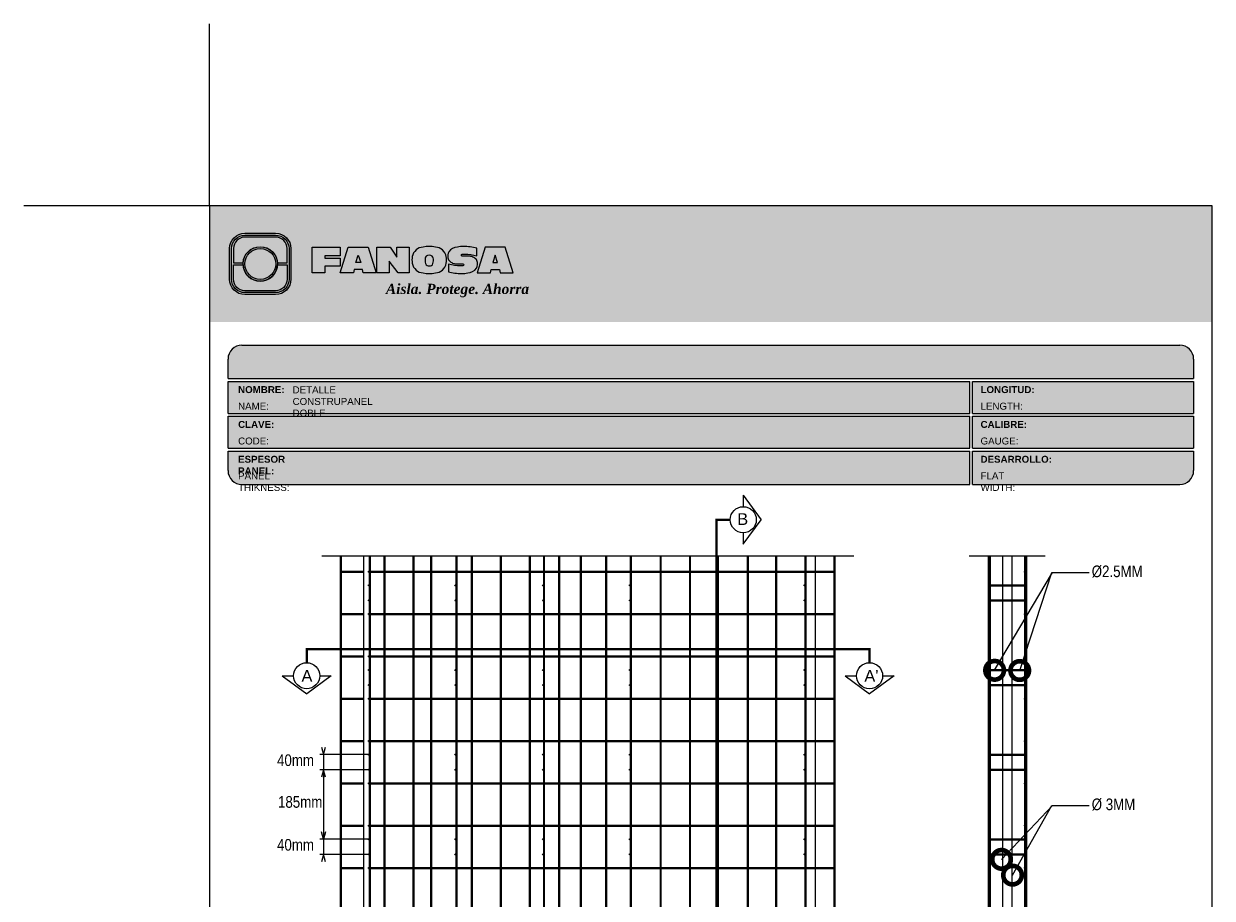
# Model space of a CAD drawing. Header units: millimetres. Extents: x 0 to 30, y 0 to 35.5.
# Tile 3 of 3: x 0 to 25.6, y 16.7 to 35.5. Entities that reach past the tile are written whole.
import ezdxf

# ---------------------------------------------------------------- set-up
doc = ezdxf.new("R2010")
doc.units = ezdxf.units.MM
for name, pattern in [('ACAD_ISO08W100', [36, 24, -3, 6, -3]), ('CENTER', [2, 1.25, -0.25, 0.25, -0.25]), ('DASHED2', [9.524999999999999, 6.35, -3.175])]:
    doc.linetypes.add(name, pattern=pattern)
for name, color, linetype in [('conector', 5, 'Continuous'), ('CORTE', 7, 'Continuous'), ('eps', 251, 'Continuous'), ('longitudinal', 6, 'Continuous'), ('transversal', 1, 'Continuous')]:
    doc.layers.add(name, color=color, linetype=linetype)
doc.layers.add('TEXTO', color=7, linetype='DASHED2', lineweight=0)
doc.layers.add('TEXTO CUADRO DATOS', color=251, linetype='Continuous', lineweight=0)
doc.styles.add('Erika', font='techl___.ttf', dxfattribs={"height": 0.25})
doc.styles.add('OUTLINE', font='arial.ttf', dxfattribs={"height": 0.2})
doc.styles.get("Standard").update_dxf_attribs({"font": 'arial.ttf'})
doc.dimstyles.new('Erika', dxfattribs={"dimtxt": 0.25, "dimasz": 0.8, "dimexe": 0.5, "dimexo": 0.5, "dimgap": 0, "dimtad": 0, "dimlfac": 0.1, "dimzin": 1, "dimdsep": 46, "dimtxsty": 'Erika', "dimblk": 'DOTSMALL', "dimcen": 2.5, "dimse1": 1, "dimse2": 1, "dimclrd": 252, "dimclre": 252, "dimclrt": 256, "dimadec": 0, "dimazin": 0, "dimtfac": 1, "dimtmove": 0, "dimatfit": 3, "dimldrblk": 'DOTSMALL', "dimfxl": 1, "dimlwd": 0, "dimlwe": 0, "dimarcsym": 0})

# ---------------------------------------------------------------- blocks, each defined once
blk = doc.blocks.new('LOGO 1')
h = blk.add_hatch(color=7)
h.set_gradient(color1=(255, 255, 255), color2=(0, 0, 255), rotation=180, tint=1)
h.paths.add_polyline_path([(362.633524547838, 273.3012676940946), (362.633524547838, 270.8012676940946), (384.2235245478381, 270.8012676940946), (384.2235245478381, 273.3012676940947)])
at = {"true_color": 0xffffff}
h = blk.add_hatch(color=7, dxfattribs=at)
edge = h.paths.add_edge_path()
edge.add_arc((364.057378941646, 271.7212676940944), 0.3299999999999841, -89.99999999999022, 9.890754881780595e-12, ccw=False)
edge.add_line((364.0573789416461, 271.3912676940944), (363.3973789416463, 271.3912676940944))
edge.add_arc((363.3973789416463, 271.7212676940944), 0.3299999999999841, 179.9999999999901, 269.9999999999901, ccw=False)
edge.add_line((363.0673789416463, 271.7212676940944), (363.0673789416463, 272.3812676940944))
edge.add_arc((363.3973789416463, 272.3812676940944), 0.3299999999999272, 90, 180, ccw=False)
edge.add_line((363.3973789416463, 272.7112676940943), (364.0573789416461, 272.7112676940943))
edge.add_arc((364.0573789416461, 272.3812676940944), 0.3299999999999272, 0, 90, ccw=False)
edge.add_line((364.387378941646, 272.3812676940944), (364.387378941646, 271.7212676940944))
edge = h.paths.add_edge_path(flags=16)
edge.add_arc((364.0573789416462, 271.7212676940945), 0.2887500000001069, 269.9999999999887, 359.9999999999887, ccw=False)
edge.add_line((364.0573789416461, 271.4325176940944), (363.3973789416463, 271.4325176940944))
edge.add_arc((363.3973789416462, 271.7212676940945), 0.2887500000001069, 180.0000000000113, 270.0000000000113, ccw=False)
edge.add_line((363.1086289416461, 271.7212676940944), (363.1086289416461, 272.3812676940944))
edge.add_arc((363.3973789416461, 272.3812676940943), 0.28875000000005, 89.99999999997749, 179.9999999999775, ccw=False)
edge.add_line((363.3973789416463, 272.6700176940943), (364.0573789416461, 272.6700176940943))
edge.add_arc((364.0573789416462, 272.3812676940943), 0.28875000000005, 2.262368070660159e-11, 90.00000000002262, ccw=False)
edge.add_line((364.3461289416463, 272.3812676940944), (364.3461289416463, 271.7212676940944))
for color, points in [(30, [(364.0980555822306, 272.0718926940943), (364.3048789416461, 272.0718926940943), (364.3048789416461, 272.3812676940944, 0.4142135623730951), (364.0573789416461, 272.6287676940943), (363.3973789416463, 272.6287676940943, 0.4142135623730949), (363.1498789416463, 272.3812676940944), (363.1498789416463, 272.0718926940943), (363.3567023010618, 272.0718926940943, -0.9459053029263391)]), (170, [(364.3048789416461, 271.7212676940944), (364.3048789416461, 272.0306426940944), (364.0980555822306, 272.0306426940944, -0.9459053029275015), (363.3567023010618, 272.0306426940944), (363.1498789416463, 272.0306426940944), (363.1498789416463, 271.7212676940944, 0.4142135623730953), (363.3973789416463, 271.4737676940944), (364.057378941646, 271.4737676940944, 0.4142135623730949)])]:
    blk.add_hatch(color=color).paths.add_polyline_path(points)
h = blk.add_hatch(color=7, dxfattribs=at)
h.paths.add_polyline_path([(363.3561289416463, 272.0512676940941, 1), (364.0986289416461, 272.0512676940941, 1)])
h.paths.add_polyline_path([(364.0602079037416, 272.0512676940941, -1), (363.3945499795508, 272.0512676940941, -1)], flags=16)
h = blk.add_hatch(color=252)
h.set_gradient(color1=(132, 132, 132), rotation=70.00000000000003, tint=1, name='SPHERICAL')
h.paths.add_polyline_path([(364.0602079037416, 272.0512676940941, 1), (363.3945499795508, 272.0512676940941, 1)])
blk.add_hatch(color=7, dxfattribs=at).paths.add_polyline_path([(364.8420585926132, 272.4104305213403), (365.4501879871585, 272.4104305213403), (365.4501879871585, 272.2247109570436), (365.119665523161, 272.2247109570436), (365.119665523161, 272.1719110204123), (365.4501879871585, 272.1719110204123), (365.4501879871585, 272.00471122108), (365.119665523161, 272.00471122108), (365.119665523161, 271.8609844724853), (364.8420585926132, 271.8609844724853)])
h = blk.add_hatch(color=7, dxfattribs=at)
h.paths.add_polyline_path([(365.620750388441, 272.4104305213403), (365.4485062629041, 271.8609844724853), (365.7332546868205, 271.8609844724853), (365.7479187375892, 271.934277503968), (365.9266795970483, 271.934277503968), (365.9413436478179, 271.8609844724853), (366.2260920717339, 271.8609844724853), (366.0538479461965, 272.4104305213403)])
h.paths.add_polyline_path([(365.837299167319, 272.2366800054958), (365.8906148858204, 272.0814774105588), (365.7839834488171, 272.0814774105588)], flags=16)
h = blk.add_hatch(color=7, dxfattribs=at)
h.paths.add_polyline_path([(366.9358659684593, 272.4104305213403), (366.6709453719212, 272.4104305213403), (366.6709453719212, 272.1991139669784), (366.5221127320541, 272.4104305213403), (366.2395855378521, 272.4104305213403), (366.2395855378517, 271.8609844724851), (366.5045061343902, 271.8609844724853), (366.5045061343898, 272.1071001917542), (366.6947223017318, 271.8609844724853), (366.9358659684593, 271.8609844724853)])
h.paths.add_polyline_path([(367.4970415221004, 272.4140725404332, 0.09403921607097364), (367.2339520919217, 272.4140725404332, 0.3497782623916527), (367.0006865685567, 272.2074327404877, 0.09737279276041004), (367.0006865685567, 272.0639822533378, 0.3497782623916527), (367.2339520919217, 271.8573424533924, 0.09403921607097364), (367.4970415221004, 271.8573424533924, 0.3497782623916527), (367.7303070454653, 272.0639822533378, 0.09737279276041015), (367.7303070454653, 272.2074327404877, 0.3497782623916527)])
h.paths.add_polyline_path([(367.2999959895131, 272.2148320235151, -0.3799377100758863), (367.4309976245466, 272.2148320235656, -0.158874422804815), (367.4503779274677, 272.1817168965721, -0.1263576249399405), (367.44577155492, 272.0572845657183, -0.2142742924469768), (367.4126854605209, 272.0188340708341, -0.2226123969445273), (367.318308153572, 272.0188340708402, -0.2142742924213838), (367.2852220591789, 272.0572845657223, -0.1263576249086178), (367.2806156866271, 272.1817168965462, -0.1588744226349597)], flags=16)
h.paths.add_polyline_path([(368.0775589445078, 272.2601931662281), (368.1276424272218, 272.2601931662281, -0.05869489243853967), (368.3904870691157, 272.2278050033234), (368.3904870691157, 272.3881713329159, 0.06395994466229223), (368.1046346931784, 272.4264429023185, 0.04691611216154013), (367.9730899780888, 272.4140725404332, 0.2229690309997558), (367.7857619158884, 272.3139728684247, 0.1654172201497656), (367.7667124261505, 272.182419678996, 0.1952229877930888), (367.8161538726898, 272.1004656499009, 0.07724634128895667), (367.887655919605, 272.0635888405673, 0.08066867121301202), (367.9607834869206, 272.0517133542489), (368.0895714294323, 272.0517133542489, -1), (368.0895714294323, 272.0112218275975), (368.0394879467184, 272.0112218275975, -0.05869489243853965), (367.7766433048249, 272.0436099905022), (367.7766433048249, 271.8832436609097, 0.0639599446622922), (368.0624956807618, 271.8449720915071, 0.04691611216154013), (368.1940403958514, 271.8573424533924, 0.2229690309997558), (368.3813684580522, 271.9574421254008, 0.2091142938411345), (368.391184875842, 272.1225548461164, 0.1301021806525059), (368.3636451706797, 272.1610969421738, 0.09267767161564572), (368.2794744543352, 272.2078261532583, 0.08066867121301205), (368.2063468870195, 272.2197016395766), (368.0775589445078, 272.2197016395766, -1)])
h.paths.add_polyline_path([(369.0017330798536, 272.4104305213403), (368.5686355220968, 272.4104305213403), (368.3963913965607, 271.8609844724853), (368.6811398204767, 271.8609844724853), (368.6958038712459, 271.934277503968), (368.8745647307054, 271.934277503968), (368.8892287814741, 271.8609844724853), (369.1739772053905, 271.8609844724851)])
h.paths.add_polyline_path([(368.7851843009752, 272.2366800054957), (368.8385000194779, 272.0814774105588), (368.7318685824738, 272.0814774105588)], flags=16)
at = {"color": 7, "true_color": 0xffffff}
for points in [[(364.387378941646, 271.7212676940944, -0.414213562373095), (364.0573789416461, 271.3912676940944), (363.3973789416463, 271.3912676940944, -0.414213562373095), (363.0673789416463, 271.7212676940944), (363.0673789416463, 272.3812676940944, -0.414213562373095), (363.3973789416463, 272.7112676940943), (364.0573789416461, 272.7112676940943, -0.4142135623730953), (364.387378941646, 272.3812676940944)], [(364.3461289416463, 271.7212676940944, -0.4142135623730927), (364.0573789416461, 271.4325176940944), (363.3973789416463, 271.4325176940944, -0.4142135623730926), (363.1086289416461, 271.7212676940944), (363.1086289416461, 272.3812676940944, -0.414213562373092), (363.3973789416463, 272.6700176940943), (364.0573789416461, 272.6700176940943, -0.4142135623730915), (364.3461289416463, 272.3812676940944)], [(367.7303070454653, 272.2074327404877, 0.3497782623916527), (367.4970415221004, 272.4140725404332, 0.09403921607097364), (367.2339520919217, 272.4140725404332, 0.3497782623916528), (367.0006865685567, 272.2074327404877, 0.09737279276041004), (367.0006865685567, 272.0639822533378, 0.3497782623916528), (367.2339520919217, 271.8573424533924, 0.09403921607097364), (367.4970415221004, 271.8573424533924, 0.3497782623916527), (367.7303070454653, 272.0639822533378, 0.09737279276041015)], [(368.3637508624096, 272.1610094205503, 0.09280978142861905), (368.2794744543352, 272.2078261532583, 0.08066867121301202), (368.2063468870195, 272.2197016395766), (368.0775589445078, 272.2197016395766, -0.9999999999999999), (368.0775589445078, 272.2601931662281), (368.1276424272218, 272.2601931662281, -0.05869489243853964), (368.3904870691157, 272.2278050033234), (368.3904870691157, 272.3881713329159, 0.06395994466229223), (368.1046346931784, 272.4264429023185, 0.04691611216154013), (367.9730899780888, 272.4140725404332, 0.2229690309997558), (367.7857619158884, 272.3139728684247, 0.1654172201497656), (367.7667124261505, 272.182419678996, 0.1952229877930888), (367.8161538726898, 272.1004656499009, 0.07724634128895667), (367.887655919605, 272.0635888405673, 0.08066867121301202), (367.9607834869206, 272.0517133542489), (368.0895714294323, 272.0517133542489, -0.9999999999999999), (368.0895714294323, 272.0112218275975), (368.0394879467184, 272.0112218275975, -0.05869489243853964), (367.7766433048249, 272.0436099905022), (367.7766433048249, 271.8832436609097, 0.06395994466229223), (368.0624956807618, 271.8449720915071, 0.04691611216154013), (368.1940403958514, 271.8573424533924, 0.2229690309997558), (368.3813684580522, 271.9574421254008, 0.2091142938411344), (368.391184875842, 272.1225548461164, 0.1341802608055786)], [(367.2852220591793, 272.0572845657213, 0.2142742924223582), (367.318308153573, 272.0188340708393, 0.2226123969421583), (367.4126854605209, 272.0188340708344, 0.2142742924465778), (367.44577155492, 272.0572845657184, 0.1263576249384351), (367.4503779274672, 272.1817168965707, 0.1588744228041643), (367.4309976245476, 272.2148320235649, 0.379937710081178), (367.2999959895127, 272.2148320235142, 0.1588744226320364), (367.2806156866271, 272.1817168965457, 0.1263576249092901)]]:
    blk.add_lwpolyline(points, format="xyb", close=True, dxfattribs=at)
at = {"color": 30}
blk.add_lwpolyline([(364.3048789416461, 272.0718926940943), (364.3048789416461, 272.3812676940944, 0.414213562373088), (364.0573789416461, 272.6287676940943), (363.3973789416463, 272.6287676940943, 0.4142135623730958), (363.1498789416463, 272.3812676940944), (363.1498789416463, 272.0718926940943), (363.3567023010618, 272.0718926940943, -0.9459053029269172), (364.0980555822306, 272.0718926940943)], format="xyb", close=True, dxfattribs=at)
at = {"color": 7, "true_color": 0xffffff}
for points in [[(364.8420585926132, 272.4104305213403), (365.4501879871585, 272.4104305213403), (365.4501879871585, 272.2247109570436), (365.119665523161, 272.2247109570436), (365.119665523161, 272.1719110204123), (365.4501879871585, 272.1719110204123), (365.4501879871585, 272.00471122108), (365.119665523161, 272.00471122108), (365.119665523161, 271.8609844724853), (364.8420585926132, 271.8609844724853)], [(365.7332546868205, 271.8609844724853), (365.4485062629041, 271.8609844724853), (365.620750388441, 272.4104305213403), (366.0538479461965, 272.4104305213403), (366.2260920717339, 271.8609844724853), (365.9413436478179, 271.8609844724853), (365.9266795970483, 271.934277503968), (365.7479187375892, 271.934277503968)], [(366.5045061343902, 272.1071001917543), (366.5045061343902, 271.8609844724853), (366.2395855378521, 271.8609844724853), (366.2395855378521, 272.4104305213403), (366.5221127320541, 272.4104305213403), (366.6709453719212, 272.1991139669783), (366.6709453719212, 272.4104305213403), (366.9358659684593, 272.4104305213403), (366.9358659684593, 271.8609844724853), (366.6947223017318, 271.8609844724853)], [(368.8745647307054, 271.934277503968), (368.8892287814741, 271.8609844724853), (369.1739772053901, 271.8609844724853), (369.0017330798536, 272.4104305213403), (368.5686355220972, 272.4104305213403), (368.3963913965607, 271.8609844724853), (368.6811398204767, 271.8609844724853), (368.6958038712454, 271.934277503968)], [(365.7839834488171, 272.0814774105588), (365.837299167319, 272.2366800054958), (365.8906148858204, 272.0814774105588)], [(368.8385000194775, 272.0814774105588), (368.7851843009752, 272.2366800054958), (368.7318685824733, 272.0814774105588)]]:
    blk.add_lwpolyline(points, close=True, dxfattribs=at)
at = {"color": 170}
blk.add_lwpolyline([(363.3567023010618, 272.0306426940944, 0.9459053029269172), (364.0980555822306, 272.0306426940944), (364.3048789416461, 272.0306426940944), (364.3048789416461, 271.7212676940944, -0.4142135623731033), (364.0573789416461, 271.4737676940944), (363.3973789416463, 271.4737676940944, -0.414213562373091), (363.1498789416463, 271.7212676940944), (363.1498789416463, 272.0306426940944)], format="xyb", close=True, dxfattribs=at)
at = {"color": 7, "true_color": 0xffffff}
for radius in [0.3712499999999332, 0.332828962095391]:
    blk.add_circle((363.7273789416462, 272.0512676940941), radius, dxfattribs=at)
at = {"color": 254, "insert": (366.4315877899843, 271.623287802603), "char_height": 0.22, "width": 5.448476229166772, "attachment_point": 1}
blk.add_mtext('{\\fBookman Old Style|b1|i1|c0|p18;\\C255;\\c16777215;Aisla. Protege. Ahorra}', dxfattribs=at)
blk = doc.blocks.new('_DotSmall')
at = {"color": 0, "linetype": 'ByBlock', "const_width": 0.5}
blk.add_lwpolyline([(-0.0625, 0, 1), (0.0625, 0, 1)], format="xyb", close=True, dxfattribs=at)

msp = doc.modelspace()

# ---------------------------------------------------------------- hatches: boundary and pattern name
at = {"true_color": 0xb3b3b3}
msp.add_hatch(color=253, dxfattribs=at).paths.add_polyline_path([(25.18823197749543, 27.87273418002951), (25.18823197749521, 28.29273418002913, 0.4142135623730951), (24.88823197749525, 28.59273418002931), (4.698231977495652, 28.59273418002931, 0.4142135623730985), (4.398231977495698, 28.29273418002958), (4.39823197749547, 27.87273418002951)])
h = msp.add_hatch(color=253, dxfattribs=at)
h.paths.add_polyline_path([(4.39823197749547, 27.81273418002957), (4.39823197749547, 27.12273418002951), (20.36772345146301, 27.12273418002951), (20.36772345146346, 27.81273418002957)])
h.paths.add_polyline_path([(20.36772345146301, 26.37273418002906), (20.36772345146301, 27.06273418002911), (4.39823197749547, 27.06273418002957), (4.39823197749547, 26.37273418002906)])
h.paths.add_polyline_path([(20.36772345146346, 25.59273418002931), (20.36772345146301, 26.31273418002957), (4.39823197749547, 26.31273418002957), (4.398231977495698, 25.89273418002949, 0.4142135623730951), (4.698231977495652, 25.59273418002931)])
h.paths.add_polyline_path([(20.42772345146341, 26.31273418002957), (20.42772345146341, 25.59273418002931), (24.88823197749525, 25.59273418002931, 0.4142135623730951), (25.18823197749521, 25.89273418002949), (25.18823197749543, 26.31273418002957)])
h.paths.add_polyline_path([(20.42772345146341, 27.06273418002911), (20.42772345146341, 26.37273418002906), (25.18823197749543, 26.37273418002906), (25.18823197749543, 27.06273418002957)])
h.paths.add_polyline_path([(20.42772345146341, 27.81273418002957), (20.42772345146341, 27.12273418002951), (25.18823197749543, 27.12273418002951), (25.18823197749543, 27.81273418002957)])
at = {"layer": 'conector'}
h = msp.add_hatch(color=256, dxfattribs=at)
h.dxf.hatch_style = 1
h.paths.add_polyline_path([(7.420188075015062, 23.42014652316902, 1), (7.444488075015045, 23.42014652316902, 1)])
h = msp.add_hatch(color=256, dxfattribs=at)
h.dxf.hatch_style = 1
h.paths.add_polyline_path([(9.283188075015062, 23.42014652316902, 1), (9.307488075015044, 23.42014652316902, 1)])
h = msp.add_hatch(color=256, dxfattribs=at)
h.dxf.hatch_style = 1
h.paths.add_polyline_path([(11.17048840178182, 23.42014652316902, 1), (11.19478840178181, 23.42014652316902, 1)])
h = msp.add_hatch(color=256, dxfattribs=at)
h.dxf.hatch_style = 1
h.paths.add_polyline_path([(13.04158822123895, 23.42014652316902, 1), (13.06588822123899, 23.42014652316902, 1)])
h = msp.add_hatch(color=256, dxfattribs=at)
h.dxf.hatch_style = 1
h.paths.add_polyline_path([(14.91268820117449, 23.42014652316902, 1), (14.93698820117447, 23.42014652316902, 1)])
h = msp.add_hatch(color=256, dxfattribs=at)
h.dxf.hatch_style = 1
h.paths.add_polyline_path([(16.79998812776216, 23.42014652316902, 1), (16.8242881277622, 23.42014652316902, 1)])
h = msp.add_hatch(color=256, dxfattribs=at)
h.dxf.hatch_style = 1
h.paths.add_polyline_path([(7.420188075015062, 23.09614652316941, 1), (7.444488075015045, 23.09614652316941, 1)])
h = msp.add_hatch(color=256, dxfattribs=at)
h.dxf.hatch_style = 1
h.paths.add_polyline_path([(9.283188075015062, 23.09614652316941, 1), (9.307488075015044, 23.09614652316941, 1)])
h = msp.add_hatch(color=256, dxfattribs=at)
h.dxf.hatch_style = 1
h.paths.add_polyline_path([(11.17048840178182, 23.09614652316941, 1), (11.19478840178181, 23.09614652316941, 1)])
h = msp.add_hatch(color=256, dxfattribs=at)
h.dxf.hatch_style = 1
h.paths.add_polyline_path([(13.04158822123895, 23.09614652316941, 1), (13.06588822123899, 23.09614652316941, 1)])
h = msp.add_hatch(color=256, dxfattribs=at)
h.dxf.hatch_style = 1
h.paths.add_polyline_path([(14.91268820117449, 23.09614652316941, 1), (14.93698820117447, 23.09614652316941, 1)])
h = msp.add_hatch(color=256, dxfattribs=at)
h.dxf.hatch_style = 1
h.paths.add_polyline_path([(16.79998812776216, 23.09614652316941, 1), (16.8242881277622, 23.09614652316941, 1)])
h = msp.add_hatch(color=256, dxfattribs=at)
h.dxf.hatch_style = 1
h.paths.add_polyline_path([(7.420188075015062, 21.59764652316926, 1), (7.444488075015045, 21.59764652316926, 1)])
h = msp.add_hatch(color=256, dxfattribs=at)
h.dxf.hatch_style = 1
h.paths.add_polyline_path([(9.283188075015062, 21.59764652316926, 1), (9.307488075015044, 21.59764652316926, 1)])
h = msp.add_hatch(color=256, dxfattribs=at)
h.dxf.hatch_style = 1
h.paths.add_polyline_path([(11.17048840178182, 21.59764652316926, 1), (11.19478840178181, 21.59764652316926, 1)])
h = msp.add_hatch(color=256, dxfattribs=at)
h.dxf.hatch_style = 1
h.paths.add_polyline_path([(13.04158822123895, 21.59764652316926, 1), (13.06588822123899, 21.59764652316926, 1)])
h = msp.add_hatch(color=256, dxfattribs=at)
h.dxf.hatch_style = 1
h.paths.add_polyline_path([(14.91268820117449, 21.59764652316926, 1), (14.93698820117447, 21.59764652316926, 1)])
h = msp.add_hatch(color=256, dxfattribs=at)
h.dxf.hatch_style = 1
h.paths.add_polyline_path([(16.79998812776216, 21.59764652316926, 1), (16.8242881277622, 21.59764652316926, 1)])
h = msp.add_hatch(color=256, dxfattribs=at)
h.dxf.hatch_style = 1
h.paths.add_polyline_path([(7.420188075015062, 21.27364652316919, 1), (7.444488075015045, 21.27364652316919, 1)])
h = msp.add_hatch(color=256, dxfattribs=at)
h.dxf.hatch_style = 1
h.paths.add_polyline_path([(9.283188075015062, 21.27364652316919, 1), (9.307488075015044, 21.27364652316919, 1)])
h = msp.add_hatch(color=256, dxfattribs=at)
h.dxf.hatch_style = 1
h.paths.add_polyline_path([(11.17048840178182, 21.27364652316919, 1), (11.19478840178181, 21.27364652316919, 1)])
h = msp.add_hatch(color=256, dxfattribs=at)
h.dxf.hatch_style = 1
h.paths.add_polyline_path([(13.04158822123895, 21.27364652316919, 1), (13.06588822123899, 21.27364652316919, 1)])
h = msp.add_hatch(color=256, dxfattribs=at)
h.dxf.hatch_style = 1
h.paths.add_polyline_path([(14.91268820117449, 21.27364652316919, 1), (14.93698820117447, 21.27364652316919, 1)])
h = msp.add_hatch(color=256, dxfattribs=at)
h.dxf.hatch_style = 1
h.paths.add_polyline_path([(16.79998812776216, 21.27364652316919, 1), (16.8242881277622, 21.27364652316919, 1)])
h = msp.add_hatch(color=256, dxfattribs=at)
h.dxf.hatch_style = 1
h.paths.add_polyline_path([(7.420188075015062, 19.77514652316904, 1), (7.444488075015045, 19.77514652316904, 1)])
h = msp.add_hatch(color=256, dxfattribs=at)
h.dxf.hatch_style = 1
h.paths.add_polyline_path([(9.283188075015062, 19.77514652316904, 1), (9.307488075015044, 19.77514652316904, 1)])
h = msp.add_hatch(color=256, dxfattribs=at)
h.dxf.hatch_style = 1
h.paths.add_polyline_path([(11.17048840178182, 19.77514652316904, 1), (11.19478840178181, 19.77514652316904, 1)])
h = msp.add_hatch(color=256, dxfattribs=at)
h.dxf.hatch_style = 1
h.paths.add_polyline_path([(13.04158822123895, 19.77514652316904, 1), (13.06588822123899, 19.77514652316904, 1)])
h = msp.add_hatch(color=256, dxfattribs=at)
h.dxf.hatch_style = 1
h.paths.add_polyline_path([(14.91268820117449, 19.77514652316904, 1), (14.93698820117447, 19.77514652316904, 1)])
h = msp.add_hatch(color=256, dxfattribs=at)
h.dxf.hatch_style = 1
h.paths.add_polyline_path([(16.79998812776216, 19.77514652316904, 1), (16.8242881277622, 19.77514652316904, 1)])
h = msp.add_hatch(color=256, dxfattribs=at)
h.dxf.hatch_style = 1
h.paths.add_polyline_path([(7.420188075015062, 19.45114652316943, 1), (7.444488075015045, 19.45114652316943, 1)])
h = msp.add_hatch(color=256, dxfattribs=at)
h.dxf.hatch_style = 1
h.paths.add_polyline_path([(9.283188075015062, 19.45114652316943, 1), (9.307488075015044, 19.45114652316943, 1)])
h = msp.add_hatch(color=256, dxfattribs=at)
h.dxf.hatch_style = 1
h.paths.add_polyline_path([(11.17048840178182, 19.45114652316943, 1), (11.19478840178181, 19.45114652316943, 1)])
h = msp.add_hatch(color=256, dxfattribs=at)
h.dxf.hatch_style = 1
h.paths.add_polyline_path([(13.04158822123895, 19.45114652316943, 1), (13.06588822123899, 19.45114652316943, 1)])
h = msp.add_hatch(color=256, dxfattribs=at)
h.dxf.hatch_style = 1
h.paths.add_polyline_path([(14.91268820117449, 19.45114652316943, 1), (14.93698820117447, 19.45114652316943, 1)])
h = msp.add_hatch(color=256, dxfattribs=at)
h.dxf.hatch_style = 1
h.paths.add_polyline_path([(16.79998812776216, 19.45114652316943, 1), (16.8242881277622, 19.45114652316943, 1)])
h = msp.add_hatch(color=256, dxfattribs=at)
h.dxf.hatch_style = 1
h.paths.add_polyline_path([(7.420188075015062, 17.95264652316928, 1), (7.444488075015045, 17.95264652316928, 1)])
h = msp.add_hatch(color=256, dxfattribs=at)
h.dxf.hatch_style = 1
h.paths.add_polyline_path([(9.283188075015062, 17.95264652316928, 1), (9.307488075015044, 17.95264652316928, 1)])
h = msp.add_hatch(color=256, dxfattribs=at)
h.dxf.hatch_style = 1
h.paths.add_polyline_path([(11.17048840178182, 17.95264652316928, 1), (11.19478840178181, 17.95264652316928, 1)])
h = msp.add_hatch(color=256, dxfattribs=at)
h.dxf.hatch_style = 1
h.paths.add_polyline_path([(13.04158822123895, 17.95264652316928, 1), (13.06588822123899, 17.95264652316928, 1)])
h = msp.add_hatch(color=256, dxfattribs=at)
h.dxf.hatch_style = 1
h.paths.add_polyline_path([(14.91268820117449, 17.95264652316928, 1), (14.93698820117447, 17.95264652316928, 1)])
h = msp.add_hatch(color=256, dxfattribs=at)
h.dxf.hatch_style = 1
h.paths.add_polyline_path([(16.79998812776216, 17.95264652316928, 1), (16.8242881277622, 17.95264652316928, 1)])
h = msp.add_hatch(color=256, dxfattribs=at)
h.dxf.hatch_style = 1
h.paths.add_polyline_path([(7.420188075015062, 17.62864652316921, 1), (7.444488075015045, 17.62864652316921, 1)])
h = msp.add_hatch(color=256, dxfattribs=at)
h.dxf.hatch_style = 1
h.paths.add_polyline_path([(9.283188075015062, 17.62864652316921, 1), (9.307488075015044, 17.62864652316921, 1)])
h = msp.add_hatch(color=256, dxfattribs=at)
h.dxf.hatch_style = 1
h.paths.add_polyline_path([(11.17048840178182, 17.62864652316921, 1), (11.19478840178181, 17.62864652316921, 1)])
h = msp.add_hatch(color=256, dxfattribs=at)
h.dxf.hatch_style = 1
h.paths.add_polyline_path([(13.04158822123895, 17.62864652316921, 1), (13.06588822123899, 17.62864652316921, 1)])
h = msp.add_hatch(color=256, dxfattribs=at)
h.dxf.hatch_style = 1
h.paths.add_polyline_path([(14.91268820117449, 17.62864652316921, 1), (14.93698820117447, 17.62864652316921, 1)])
h = msp.add_hatch(color=256, dxfattribs=at)
h.dxf.hatch_style = 1
h.paths.add_polyline_path([(16.79998812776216, 17.62864652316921, 1), (16.8242881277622, 17.62864652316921, 1)])

# ---------------------------------------------------------------- linework, layer by layer
at = {"color": 254, "true_color": 0xe3e3e3}
for q in [(3.998231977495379, 35.51411433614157), (-4.506950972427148e-06, 31.59273418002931)]:
    msp.add_line((3.998231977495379, 31.59273418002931), q, dxfattribs=at)
at = {"color": 253, "true_color": 0xb3b3b3}
for p, q in [((4.698231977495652, 28.59273418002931), (24.88823197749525, 28.59273418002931)), ((4.39823197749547, 27.87273418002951), (4.39823197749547, 28.29273418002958)), ((25.18823197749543, 28.29273418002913), (25.18823197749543, 27.87273418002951)), ((4.39823197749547, 27.87273418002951), (25.18823197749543, 27.87273418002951)), ((4.39823197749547, 27.12273418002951), (4.39823197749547, 27.81273418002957)), ((4.39823197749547, 27.81273418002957), (20.36772345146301, 27.81273418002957)), ((20.36772345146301, 27.12273418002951), (20.36772345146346, 27.81273418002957)), ((20.42772345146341, 27.81273418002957), (25.18823197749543, 27.81273418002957)), ((20.42772345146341, 27.12273418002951), (20.42772345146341, 27.81273418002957)), ((25.18823197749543, 27.81273418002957), (25.18823197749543, 27.12273418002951)), ((4.39823197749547, 27.12273418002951), (20.36772345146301, 27.12273418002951)), ((4.39823197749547, 26.37273418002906), (4.39823197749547, 27.06273418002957)), ((4.39823197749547, 27.06273418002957), (20.36772345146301, 27.06273418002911)), ((20.36772345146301, 26.37273418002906), (20.36772345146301, 27.06273418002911)), ((20.42772345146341, 27.12273418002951), (25.18823197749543, 27.12273418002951)), ((20.42772345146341, 27.06273418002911), (25.18823197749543, 27.06273418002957)), ((20.42772345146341, 26.37273418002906), (20.42772345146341, 27.06273418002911)), ((25.18823197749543, 27.06273418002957), (25.18823197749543, 26.37273418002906)), ((4.39823197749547, 26.37273418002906), (20.36772345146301, 26.37273418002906)), ((20.42772345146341, 26.37273418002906), (25.18823197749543, 26.37273418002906)), ((4.39823197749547, 25.89273418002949), (4.39823197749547, 26.31273418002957)), ((4.39823197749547, 26.31273418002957), (20.36772345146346, 26.31273418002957)), ((20.36772345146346, 25.59273418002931), (20.36772345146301, 26.31273418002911)), ((20.42772345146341, 26.31273418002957), (25.18823197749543, 26.31273418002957)), ((20.42772345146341, 25.59273418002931), (20.42772345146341, 26.31273418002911)), ((25.18823197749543, 26.31273418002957), (25.18823197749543, 25.89273418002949)), ((4.698231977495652, 25.59273418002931), (20.36772345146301, 25.59273418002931)), ((20.42772345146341, 25.59273418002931), (24.88823197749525, 25.59273418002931))]:
    msp.add_line(p, q, dxfattribs=at)
at = {"linetype": 'ACAD_ISO08W100', "ltscale": 2}
for p, q in [((6.415787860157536, 24.05599652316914), (17.87323781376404, 24.05599652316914)), ((20.3582882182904, 24.05599652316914), (21.99124821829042, 24.05599652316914))]:
    msp.add_line(p, q, dxfattribs=at)
at = {"color": 254, "true_color": 0xe3e3e3}
msp.add_lwpolyline([(3.998231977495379, 3.652734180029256), (25.58823197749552, 3.652734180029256), (25.58823197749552, 31.59273418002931), (3.998231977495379, 31.59273418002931)], close=True, dxfattribs=at)
at = {"color": 253, "true_color": 0xb3b3b3}
for centre, start, end in [((4.698231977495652, 28.29273418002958), 90, 180), ((24.88823197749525, 28.29273418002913), 0, 90), ((4.698231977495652, 25.89273418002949), 180, 270), ((24.88823197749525, 25.89273418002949), 270, 0)]:
    msp.add_arc(centre, 0.3, start, end, dxfattribs=at)
at = {"layer": 'conector'}
for p, q in [((20.7835382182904, 23.43229652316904), (21.56599821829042, 23.43229652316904)), ((20.7835382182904, 23.407996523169), (21.56599821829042, 23.407996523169)), ((20.7835382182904, 23.10829652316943), (21.56599821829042, 23.10829652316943)), ((20.7835382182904, 23.08399652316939), (21.56599821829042, 23.08399652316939)), ((20.7835382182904, 21.60979652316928), (21.56599821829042, 21.60979652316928)), ((20.7835382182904, 21.58549652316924), (21.56599821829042, 21.58549652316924)), ((20.7835382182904, 21.28579652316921), (21.56599821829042, 21.28579652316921)), ((20.7835382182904, 21.26149652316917), (21.56599821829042, 21.26149652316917)), ((20.7835382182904, 19.78729652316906), (21.56599821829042, 19.78729652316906)), ((20.7835382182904, 19.76299652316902), (21.56599821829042, 19.76299652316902)), ((20.7835382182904, 19.46329652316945), (21.56599821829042, 19.46329652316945)), ((20.7835382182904, 19.43899652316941), (21.56599821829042, 19.43899652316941)), ((20.7835382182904, 17.9647965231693), (21.56599821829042, 17.9647965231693)), ((20.7835382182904, 17.94049652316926), (21.56599821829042, 17.94049652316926)), ((20.7835382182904, 17.64079652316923), (21.56599821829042, 17.64079652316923)), ((20.7835382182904, 17.61649652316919), (21.56599821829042, 17.61649652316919))]:
    msp.add_line(p, q, dxfattribs=at)
for centre in [(7.432338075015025, 23.42014652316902), (9.295338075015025, 23.42014652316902), (11.18263840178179, 23.42014652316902), (13.05373822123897, 23.42014652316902), (14.92483820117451, 23.42014652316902), (16.81213812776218, 23.42014652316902), (7.432338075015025, 23.09614652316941), (9.295338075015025, 23.09614652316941), (11.18263840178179, 23.09614652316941), (13.05373822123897, 23.09614652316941), (14.92483820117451, 23.09614652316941), (16.81213812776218, 23.09614652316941), (7.432338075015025, 21.59764652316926), (9.295338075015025, 21.59764652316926), (11.18263840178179, 21.59764652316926), (13.05373822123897, 21.59764652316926), (14.92483820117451, 21.59764652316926), (16.81213812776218, 21.59764652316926), (7.432338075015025, 21.27364652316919), (9.295338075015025, 21.27364652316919), (11.18263840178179, 21.27364652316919), (13.05373822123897, 21.27364652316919), (14.92483820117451, 21.27364652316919), (16.81213812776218, 21.27364652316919), (7.432338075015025, 19.77514652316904), (9.295338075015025, 19.77514652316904), (11.18263840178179, 19.77514652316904), (13.05373822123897, 19.77514652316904), (14.92483820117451, 19.77514652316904), (16.81213812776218, 19.77514652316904), (7.432338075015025, 19.45114652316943), (9.295338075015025, 19.45114652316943), (11.18263840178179, 19.45114652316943), (13.05373822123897, 19.45114652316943), (14.92483820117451, 19.45114652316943), (16.81213812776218, 19.45114652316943), (7.432338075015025, 17.95264652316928), (9.295338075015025, 17.95264652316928), (11.18263840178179, 17.95264652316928), (13.05373822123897, 17.95264652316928), (14.92483820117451, 17.95264652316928), (16.81213812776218, 17.95264652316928), (7.432338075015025, 17.62864652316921), (9.295338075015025, 17.62864652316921), (11.18263840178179, 17.62864652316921), (13.05373822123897, 17.62864652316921), (14.92483820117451, 17.62864652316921), (16.81213812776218, 17.62864652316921)]:
    msp.add_circle(centre, 0.01215, dxfattribs=at)
at = {"layer": 'CORTE', "color": 7, "lineweight": 15}
for p, q in [((15.49103761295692, 25.36219189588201), (15.8769325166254, 24.83371515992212)), ((15.49103761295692, 25.36219189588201), (15.8769325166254, 24.83371515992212)), ((15.49103761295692, 25.36219189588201), (15.49103761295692, 25.11496515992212)), ((15.49103761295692, 24.30523842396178), (15.8769325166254, 24.83371515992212)), ((15.49103761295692, 24.30523842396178), (15.8769325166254, 24.83371515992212)), ((15.49103761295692, 24.55246515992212), (15.49103761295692, 24.30523842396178)), ((5.562983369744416, 21.47420045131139), (6.0914601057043, 21.0883055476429)), ((5.562983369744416, 21.47420045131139), (6.0914601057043, 21.0883055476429)), ((5.562983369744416, 21.47420045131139), (5.8102101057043, 21.47420045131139)), ((6.619936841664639, 21.47420045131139), (6.0914601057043, 21.0883055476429)), ((6.619936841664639, 21.47420045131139), (6.0914601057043, 21.0883055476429)), ((6.372710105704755, 21.47420045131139), (6.619936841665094, 21.47420045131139)), ((17.68207072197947, 21.47420045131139), (18.21054745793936, 21.0883055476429)), ((17.68207072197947, 21.47420045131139), (18.21054745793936, 21.0883055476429)), ((17.68207072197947, 21.47420045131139), (17.92929745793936, 21.47420045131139)), ((17.68207072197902, 21.47420045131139), (18.21054745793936, 21.0883055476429)), ((18.7390241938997, 21.47420045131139), (18.21054745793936, 21.0883055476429)), ((18.7390241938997, 21.47420045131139), (18.21054745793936, 21.0883055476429)), ((18.73902419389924, 21.47420045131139), (18.21054745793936, 21.0883055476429)), ((18.49179745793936, 21.47420045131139), (18.7390241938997, 21.47420045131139))]:
    msp.add_line(p, q, dxfattribs=at)
at = {"layer": 'CORTE', "color": 7, "linetype": 'CENTER', "lineweight": 15, "ltscale": 0.5, "const_width": 0.05}
for points in [[(14.91533313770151, 24.75206687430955), (14.91533313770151, 24.83371515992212), (15.20978761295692, 24.83371515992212)], [(14.91533313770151, 24.83371515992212), (14.91533313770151, 10.72327788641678), (15.20978761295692, 10.72327788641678)], [(18.21054745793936, 22.0499049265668), (6.0914601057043, 22.0499049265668), (6.0914601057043, 21.75545045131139)], [(16.98413122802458, 22.0499049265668), (18.21054745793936, 22.0499049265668), (18.21054745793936, 21.75545045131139)]]:
    msp.add_lwpolyline(points, dxfattribs=at)
at = {"layer": 'CORTE', "color": 0, "lineweight": 15}
for centre in [(15.49103761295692, 24.83371515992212), (6.0914601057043, 21.47420045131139), (18.21054745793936, 21.47420045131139)]:
    msp.add_circle(centre, 0.281249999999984, dxfattribs=at)
at = {"layer": 'eps'}
for p, q in [((7.319835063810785, 11.50099652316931), (7.319835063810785, 24.05599652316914)), ((17.04996006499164, 11.50099652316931), (17.04996006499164, 24.05599652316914)), ((20.80378821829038, 24.05599652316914), (20.80378821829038, 11.50099652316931)), ((21.07476821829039, 24.05599652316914), (21.07476821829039, 11.50099652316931)), ((21.27476821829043, 24.05599652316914), (21.27476821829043, 11.50099652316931)), ((21.54574821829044, 24.05599652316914), (21.54574821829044, 11.50099652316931))]:
    msp.add_line(p, q, dxfattribs=at)
at = {"layer": 'longitudinal'}
for p, q in [((6.820787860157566, 11.50099652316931), (6.820787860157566, 24.05599652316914)), ((6.841037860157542, 11.50099652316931), (6.841037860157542, 24.05599652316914)), ((7.444487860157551, 11.50099652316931), (7.444487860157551, 24.05599652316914)), ((7.464737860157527, 11.50099652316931), (7.464737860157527, 24.05599652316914)), ((7.76038786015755, 11.50099652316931), (7.76038786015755, 24.05599652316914)), ((7.780637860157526, 11.50099652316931), (7.780637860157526, 24.05599652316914)), ((8.384087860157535, 11.50099652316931), (8.384087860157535, 24.05599652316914)), ((8.404332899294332, 11.50099652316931), (8.404332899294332, 24.05599652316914)), ((8.764787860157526, 11.50099652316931), (8.764787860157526, 24.05599652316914)), ((8.785035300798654, 11.50099652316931), (8.785035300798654, 24.05599652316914)), ((9.30748786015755, 11.50099652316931), (9.30748786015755, 24.05599652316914)), ((9.327736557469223, 11.50099652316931), (9.32773655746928, 24.05599652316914)), ((9.639587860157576, 11.50099652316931), (9.639587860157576, 24.05599652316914)), ((9.659837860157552, 11.50099652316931), (9.659837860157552, 24.05599652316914)), ((10.26328843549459, 11.50099652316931), (10.26328843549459, 24.05599652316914)), ((10.28353728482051, 11.50099652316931), (10.28353728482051, 24.05599652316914)), ((10.88698786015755, 11.50099652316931), (10.88698786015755, 24.05599652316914)), ((10.90723747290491, 11.50099652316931), (10.90723747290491, 24.05599652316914)), ((11.19478818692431, 11.50099652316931), (11.19478818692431, 24.05599652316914)), ((11.21503753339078, 11.50099652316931), (11.21503753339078, 24.05599652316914)), ((11.51878786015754, 11.50099652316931), (11.51878786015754, 24.05599652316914)), ((11.53903758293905, 11.50099652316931), (11.53903758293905, 24.05599652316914)), ((11.98858808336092, 11.50099652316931), (11.98858808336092, 24.05599652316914)), ((12.00883763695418, 11.50099652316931), (12.00883763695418, 24.05599652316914)), ((12.53128786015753, 11.50099652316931), (12.53128786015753, 24.05599652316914)), ((12.55153768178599, 11.50099652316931), (12.55153768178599, 24.05599652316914)), ((13.0658880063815, 11.50099652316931), (13.0658880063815, 24.05599652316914)), ((13.08613771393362, 11.50099652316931), (13.08613771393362, 24.05599652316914)), ((13.70578797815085, 11.50099652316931), (13.70578797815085, 24.05599652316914)), ((13.72603774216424, 11.50099652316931), (13.72603774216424, 24.05599652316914)), ((14.33758786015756, 11.50099652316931), (14.33758786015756, 24.05599652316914)), ((14.35783776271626, 11.50099652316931), (14.35783776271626, 24.05599652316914)), ((14.93698798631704, 11.50099652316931), (14.93698798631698, 24.05599652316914)), ((14.95723790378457, 11.50099652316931), (14.95723790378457, 24.05599652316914)), ((15.58498786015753, 11.50099652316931), (15.58498786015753, 24.05599652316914)), ((15.60523779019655, 11.50099652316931), (15.60523779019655, 24.05599652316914)), ((16.19248792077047, 11.50099652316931), (16.19248792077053, 24.05599652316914)), ((16.21273779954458, 11.50099652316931), (16.21273779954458, 24.05599652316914)), ((16.82428791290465, 11.50099652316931), (16.82428791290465, 24.05599652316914)), ((16.84453786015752, 11.50099652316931), (16.84453786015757, 24.05599652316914)), ((17.44798786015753, 11.50099652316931), (17.44798786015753, 24.05599652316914)), ((17.46823781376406, 11.50099652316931), (17.46823781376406, 24.05599652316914)), ((17.46823786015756, 11.50099652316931), (17.46823786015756, 24.05599652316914)), ((20.76328821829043, 24.05599652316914), (20.76328821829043, 11.50099652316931)), ((20.7835382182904, 24.05599652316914), (20.7835382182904, 11.50099652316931)), ((21.56599821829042, 24.05599652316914), (21.56599821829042, 11.50099652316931)), ((21.58624821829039, 24.05599652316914), (21.58624821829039, 11.50099652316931))]:
    msp.add_line(p, q, dxfattribs=at)
at = {"layer": 'TEXTO'}
for p, q in [((7.432338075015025, 19.77514652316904), (6.375201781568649, 19.7751465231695)), ((7.432338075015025, 19.77514652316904), (6.375201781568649, 19.7751465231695)), ((6.41184138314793, 19.93304126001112), (6.454149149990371, 19.77514652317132)), ((6.454149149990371, 19.77514652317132), (6.496456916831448, 19.93304126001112)), ((6.454149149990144, 19.77514652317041), (6.454149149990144, 17.62864652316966)), ((7.432338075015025, 19.45114652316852), (6.375201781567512, 19.45114652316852)), ((6.726864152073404, 19.45114652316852), (6.375201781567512, 19.45114652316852)), ((6.454149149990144, 19.45114652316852), (6.411841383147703, 19.29325178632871)), ((6.496456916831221, 19.29325178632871), (6.454149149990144, 19.45114652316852)), ((7.432338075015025, 17.95264652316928), (6.375201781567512, 17.95264652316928)), ((6.454149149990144, 17.95264652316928), (6.411841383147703, 18.11054126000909)), ((6.496456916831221, 18.11054126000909), (6.454149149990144, 17.95264652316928)), ((7.432338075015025, 17.62864652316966), (6.375201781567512, 17.62864652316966)), ((6.454149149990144, 17.62864652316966), (6.411841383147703, 17.47075178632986)), ((6.496456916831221, 17.47075178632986), (6.454149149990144, 17.62864652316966))]:
    msp.add_line(p, q, dxfattribs=at)
at = {"layer": 'transversal'}
for p, q in [((6.820787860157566, 23.70364652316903), (6.820787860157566, 23.72389652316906)), ((6.820787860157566, 23.72389652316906), (7.319835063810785, 23.72389652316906)), ((6.820787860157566, 23.70364652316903), (7.319835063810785, 23.70364652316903)), ((7.424237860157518, 23.72389652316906), (17.46823786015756, 23.72389652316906)), ((7.424237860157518, 23.70364652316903), (7.424237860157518, 23.72389652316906)), ((7.424237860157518, 23.70364652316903), (17.46823786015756, 23.70364652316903)), ((6.820787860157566, 22.79239652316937), (6.820787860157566, 22.81264652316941)), ((6.820787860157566, 22.81264652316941), (7.319835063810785, 22.81264652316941)), ((6.820787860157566, 22.79239652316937), (7.319835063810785, 22.79239652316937)), ((7.424237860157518, 22.81264652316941), (17.46823786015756, 22.81264652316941)), ((7.424237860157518, 22.79239652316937), (7.424237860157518, 22.81264652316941)), ((7.424237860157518, 22.79239652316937), (17.46823786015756, 22.79239652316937)), ((6.820787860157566, 21.88114652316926), (6.820787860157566, 21.9013965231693)), ((6.820787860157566, 21.9013965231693), (7.319835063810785, 21.9013965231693)), ((6.820787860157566, 21.88114652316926), (7.319835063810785, 21.88114652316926)), ((7.424237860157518, 21.9013965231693), (17.46823786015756, 21.9013965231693)), ((7.424237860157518, 21.88114652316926), (7.424237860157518, 21.9013965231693)), ((7.424237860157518, 21.88114652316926), (17.46823786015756, 21.88114652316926)), ((6.820787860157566, 20.96989652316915), (6.820787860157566, 20.99014652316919)), ((6.820787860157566, 20.99014652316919), (7.319835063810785, 20.99014652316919)), ((7.424237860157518, 20.99014652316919), (17.46823786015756, 20.99014652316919)), ((7.424237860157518, 20.96989652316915), (7.424237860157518, 20.99014652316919)), ((6.820787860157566, 20.96989652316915), (7.319835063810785, 20.96989652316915)), ((7.424237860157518, 20.96989652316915), (17.46823786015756, 20.96989652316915)), ((6.820787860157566, 20.05864652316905), (6.820787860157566, 20.07889652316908)), ((6.820787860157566, 20.07889652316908), (7.319835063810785, 20.07889652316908)), ((6.820787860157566, 20.05864652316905), (7.319835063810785, 20.05864652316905)), ((7.424237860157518, 20.07889652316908), (17.46823786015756, 20.07889652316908)), ((7.424237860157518, 20.05864652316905), (7.424237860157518, 20.07889652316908)), ((7.424237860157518, 20.05864652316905), (17.46823786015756, 20.05864652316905)), ((6.820787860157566, 19.14739652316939), (6.820787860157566, 19.16764652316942)), ((6.820787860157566, 19.16764652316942), (7.319835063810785, 19.16764652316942)), ((6.820787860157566, 19.14739652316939), (7.319835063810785, 19.14739652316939)), ((7.424237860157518, 19.16764652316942), (17.46823786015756, 19.16764652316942)), ((7.424237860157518, 19.14739652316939), (7.424237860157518, 19.16764652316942)), ((7.424237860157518, 19.14739652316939), (17.46823786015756, 19.14739652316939)), ((6.820787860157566, 18.23614652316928), (6.820787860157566, 18.25639652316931)), ((6.820787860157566, 18.25639652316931), (7.319835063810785, 18.25639652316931)), ((6.820787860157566, 18.23614652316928), (7.319835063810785, 18.23614652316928)), ((7.424237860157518, 18.25639652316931), (17.46823786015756, 18.25639652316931)), ((7.424237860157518, 18.23614652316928), (7.424237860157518, 18.25639652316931)), ((7.424237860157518, 18.23614652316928), (17.46823786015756, 18.23614652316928)), ((6.820787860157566, 17.32489652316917), (6.820787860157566, 17.34514652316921)), ((6.820787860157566, 17.34514652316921), (7.319835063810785, 17.34514652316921)), ((6.820787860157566, 17.32489652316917), (7.319835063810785, 17.32489652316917)), ((7.424237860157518, 17.34514652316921), (17.46823786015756, 17.34514652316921)), ((7.424237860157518, 17.32489652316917), (7.424237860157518, 17.34514652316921)), ((7.424237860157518, 17.32489652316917), (17.46823786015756, 17.32489652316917))]:
    msp.add_line(p, q, dxfattribs=at)
at = {"layer": 'transversal', "color": 7}
for p, q in [((20.80581321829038, 23.71377152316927), (20.7815132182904, 23.71377152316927)), ((20.79366321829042, 23.72592152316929), (20.79366321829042, 23.70162152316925)), ((21.56802321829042, 23.71377152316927), (21.54372321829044, 23.71377152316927)), ((21.5558732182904, 23.72592152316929), (21.5558732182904, 23.70162152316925)), ((20.80581321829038, 22.80252152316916), (20.7815132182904, 22.80252152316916)), ((20.79366321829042, 22.81467152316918), (20.79366321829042, 22.79037152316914)), ((21.56802321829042, 22.80252152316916), (21.54372321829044, 22.80252152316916)), ((21.5558732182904, 22.81467152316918), (21.5558732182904, 22.79037152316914)), ((20.80581321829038, 21.89127152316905), (20.7815132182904, 21.89127152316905)), ((20.79366321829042, 21.90342152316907), (20.79366321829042, 21.87912152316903)), ((21.56802321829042, 21.89127152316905), (21.54372321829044, 21.89127152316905)), ((21.5558732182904, 21.90342152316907), (21.5558732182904, 21.87912152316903)), ((20.79366321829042, 20.99217152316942), (20.79366321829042, 20.96787152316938)), ((21.5558732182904, 20.99217152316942), (21.5558732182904, 20.96787152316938)), ((20.80581321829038, 20.9800215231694), (20.7815132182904, 20.9800215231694)), ((21.56802321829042, 20.9800215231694), (21.54372321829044, 20.9800215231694)), ((20.80581321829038, 20.06877152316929), (20.7815132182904, 20.06877152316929)), ((20.79366321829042, 20.08092152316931), (20.79366321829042, 20.05662152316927)), ((21.56802321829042, 20.06877152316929), (21.54372321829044, 20.06877152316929)), ((21.5558732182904, 20.08092152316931), (21.5558732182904, 20.05662152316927)), ((20.80581321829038, 19.15752152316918), (20.7815132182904, 19.15752152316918)), ((20.79366321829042, 19.1696715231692), (20.79366321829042, 19.14537152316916)), ((21.56802321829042, 19.15752152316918), (21.54372321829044, 19.15752152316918)), ((21.5558732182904, 19.1696715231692), (21.5558732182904, 19.14537152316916)), ((20.80581321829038, 18.24627152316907), (20.7815132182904, 18.24627152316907)), ((20.79366321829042, 18.25842152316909), (20.79366321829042, 18.23412152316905)), ((21.56802321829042, 18.24627152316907), (21.54372321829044, 18.24627152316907)), ((21.5558732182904, 18.25842152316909), (21.5558732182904, 18.23412152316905)), ((20.80581321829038, 17.33502152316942), (20.7815132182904, 17.33502152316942)), ((20.79366321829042, 17.34717152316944), (20.79366321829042, 17.3228715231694)), ((21.56802321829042, 17.33502152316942), (21.54372321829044, 17.33502152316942)), ((21.5558732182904, 17.34717152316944), (21.5558732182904, 17.3228715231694))]:
    msp.add_line(p, q, dxfattribs=at)
at = {"layer": 'transversal'}
for centre in [(20.79366321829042, 23.71377152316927), (21.5558732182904, 23.71377152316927), (20.79366321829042, 22.80252152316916), (21.5558732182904, 22.80252152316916), (20.79366321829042, 21.89127152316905), (21.5558732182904, 21.89127152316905), (20.79366321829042, 20.9800215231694), (21.5558732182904, 20.9800215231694), (20.79366321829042, 20.06877152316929), (21.5558732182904, 20.06877152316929), (20.79366321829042, 19.15752152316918), (21.5558732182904, 19.15752152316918), (20.79366321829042, 18.24627152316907), (21.5558732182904, 18.24627152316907), (20.79366321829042, 17.33502152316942), (21.5558732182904, 17.33502152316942)]:
    msp.add_circle(centre, 0.010125, dxfattribs=at)

# ---------------------------------------------------------------- block references
msp.add_blockref('LOGO 1', (-358.6352925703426, -241.708533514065))

# ---------------------------------------------------------------- texts
at = {"layer": 'CORTE', "color": 7, "lineweight": 15, "style": 'OUTLINE'}
for s, p in [('B', (15.36104291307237, 24.72215365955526)), ('A', (5.978920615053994, 21.34498576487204)), ("A'", (18.09800796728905, 21.34498576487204))]:
    msp.add_text(s, height=0.2531248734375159, dxfattribs=at).set_placement(p)
at = {"layer": 'TEXTO', "linetype": 'ByBlock', "lineweight": 0, "char_height": 0.25, "attachment_point": 1, "style": 'Erika'}
for s, insert in [('%%C2.5MM ', (22.99321262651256, 23.84746256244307)), ('40mm', (5.453034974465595, 19.78093959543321)), ('185mm', (5.473415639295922, 18.88193932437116)), ('%%C 3MM ', (22.99321262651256, 18.83045291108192)), ('40mm', (5.453034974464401, 17.95843959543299))]:
    msp.add_mtext(s, dxfattribs=dict(at, insert=insert))
at = {"layer": 'TEXTO CUADRO DATOS', "char_height": 0.15, "width": 0.003231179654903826, "attachment_point": 1}
for s, insert in [('{\\fArial|b1|i0|c0|p34;NOMBRE:}', (4.614233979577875, 27.71126850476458)), ('{\\fArial|b0|i0|c0|p34;DETALLE CONSTRUPANEL DOBLE}', (5.788284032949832, 27.70615254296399)), ('{\\fArial|b1|i0|c0|p34;LONGITUD:}', (20.60001397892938, 27.71126850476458)), ('{\\fArial|b0|i0|c0|p34;NAME:}', (4.614233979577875, 27.35459543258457)), ('{\\fArial|b0|i0|c0|p34;LENGTH:}', (20.60001397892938, 27.35459543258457)), ('{\\fArial|b1|i0|c0|p34;CLAVE:}', (4.614233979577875, 26.96126850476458)), ('{\\fArial|b1|i0|c0|p34;CALIBRE:}', (20.60001397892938, 26.96126850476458)), ('{\\fArial|b0|i0|c0|p34;CODE:}', (4.614233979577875, 26.60459543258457)), ('{\\fArial|b0|i0|c0|p34;GAUGE:}', (20.60001397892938, 26.60459543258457)), ('{\\fArial|b1|i0|c0|p34;ESPESOR PANEL:}', (4.614233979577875, 26.21126850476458)), ('{\\fArial|b1|i0|c0|p34;DESARROLLO:}', (20.60001397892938, 26.21126850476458)), ('{\\fArial|b0|i0|c0|p34;PANEL THIKNESS:}', (4.614233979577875, 25.85459543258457)), ('{\\fArial|b0|i0|c0|p34;FLAT WIDTH:}', (20.60001397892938, 25.85459543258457))]:
    msp.add_mtext(s, dxfattribs=dict(at, insert=insert))

# ---------------------------------------------------------------- leaders
at = {"layer": 'TEXTO', "linetype": 'ByBlock', "lineweight": 0}
for points in [[(20.90385173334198, 21.59122251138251), (22.15048469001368, 23.70055873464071), (22.93572512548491, 23.70055873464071)], [(21.44342823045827, 21.58691497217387), (22.13572512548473, 23.70055873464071), (22.93572512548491, 23.70055873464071)], [(21.05155035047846, 17.52048896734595), (22.15048469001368, 18.68354908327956), (22.93572512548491, 18.68354908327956)], [(21.28885625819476, 17.18074780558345), (22.13572512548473, 18.68354908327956), (22.93572512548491, 18.68354908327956)]]:
    msp.add_leader(points, dimstyle='Erika', override={"dimgap": 0, "dimtad": 0}, dxfattribs=at)

doc.saveas('drawing.dxf')
